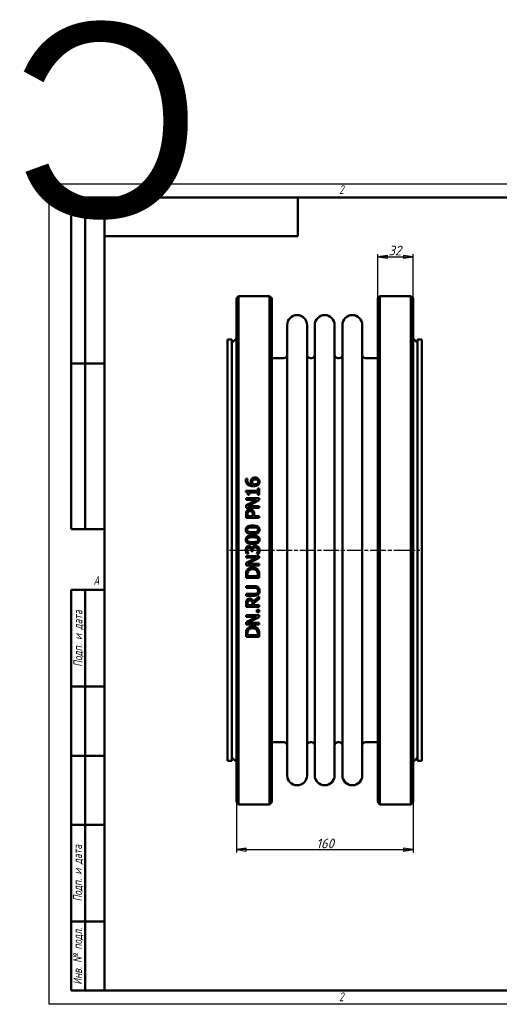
# Model space of a CAD drawing. Header units: millimetres. Extents: x -1146 to 3081, y -174 to 891.
# Tile 2 of 4: x -27 to 407, y 0 to 891. Entities that reach past the tile are written whole.
import ezdxf
from ezdxf.enums import TextEntityAlignment as Align

# ---------------------------------------------------------------- set-up
doc = ezdxf.new("R2018")
doc.units = ezdxf.units.MM
doc.header["$LTSCALE"] = 2.5
doc.linetypes.add('CHAIN', pattern=[0.7087, 0.4724, -0.0591, 0.1181, -0.0591])
for name, color, linetype, lineweight in [('Видимый контур (ГОСТ)', 7, 'Continuous', 50), ('Кромка (ГОСТ)', 7, 'Continuous', 50), ('Обозначение (ГОСТ)', 7, 'Continuous', 25), ('Осевая линия (ГОСТ)', 7, 'Continuous', 25), ('Размер (ГОСТ)', 7, 'Continuous', 25), ('Эскизная геометрия (ГОСТ)', 7, 'Continuous', 50)]:
    doc.layers.add(name, color=color, linetype=linetype, lineweight=lineweight)
doc.styles.add('Альтернативный текст (ГОСТ)', font='arial.ttf', dxfattribs={"width": 0.8})
doc.styles.add('Обычный текст (ГОСТ)', font='GOST Common Italic.ttf')
doc.dimstyles.new('Обычный (ГОСТ)', dxfattribs={"dimscale": 2.5, "dimtxt": 3.5, "dimasz": 3.5, "dimexe": 1, "dimexo": 0, "dimgap": 0.5, "dimtad": 1, "dimtxsty": 'Обычный текст (ГОСТ)', "dimblk": 'Filled-1', "dimcen": 0.09, "dimdle": 15, "dimclrd": 256, "dimclre": 256, "dimclrt": 256, "dimazin": 2, "dimtfac": 0.714286, "dimtdec": 3, "dimtmove": 0, "dimatfit": 3, "dimfxl": 1, "dimtolj": 1, "dimlwd": 25, "dimlwe": 25, "dimarcsym": 0})

# ---------------------------------------------------------------- blocks, each defined once
blk = doc.blocks.new('Рамки ГОСТ - Рамка')
at = {"layer": 'Кромка (ГОСТ)', "lineweight": 25}
for p, q in [((0, 0), (0, 297)), ((0, 297), (420, 297)), ((420, 297), (420, 0)), ((420, 0), (0, 0))]:
    blk.add_line(p, q, dxfattribs=at)
at = {"layer": 'Кромка (ГОСТ)'}
for p, q in [((210, 292), (210, 297)), ((415, 292), (20, 292)), ((20, 292), (20, 5)), ((415, 5), (415, 292)), ((20, 5), (415, 5)), ((210, 5), (210, 0))]:
    blk.add_line(p, q, dxfattribs=at)
at = {"layer": 'Кромка (ГОСТ)', "char_height": 3.17, "attachment_point": 1, "style": 'Альтернативный текст (ГОСТ)'}
for s, insert, width in [('\\fGOST Common|b0|i1;{\\H3.1700;2}', (105, 296.5), 5.2328), ('\\fGOST Common|b0|i1;{\\H3.1700;1}', (315.02, 296.44), 5.2327), ('\\fGOST Common|b0|i1;{\\H3.1700;A}', (16, 155), 5.1335), ('\\fGOST Common|b0|i1;{\\H3.1700;A}', (416, 148.5), 5.0704), ('\\fGOST Common|b0|i1;{\\H3.1700;2}', (104.99, 4.3), 5.2328), ('\\fGOST Common|b0|i1;{\\H3.1700;1}', (315, 4.14), 6.6287)]:
    blk.add_mtext(s, dxfattribs=dict(at, insert=insert, width=width))
blk = doc.blocks.new('ГОСТ - Доп. графы 1')
at = {"layer": 'Эскизная геометрия (ГОСТ)'}
for p, q in [((-12, 0), (-12, 145)), ((-12, 145), (0, 145)), ((-7, 145), (-7, 0)), ((-12, 110), (-7, 110)), ((-7, 110), (0, 110)), ((-12, 85), (-7, 85)), ((-7, 85), (0, 85)), ((-12, 60), (-7, 60)), ((-7, 60), (0, 60)), ((-12, 25), (-7, 25)), ((-7, 25), (0, 25)), ((0, 0), (-12, 0))]:
    blk.add_line(p, q, dxfattribs=at)
at = {"layer": 'Обозначение (ГОСТ)', "char_height": 3.17, "attachment_point": 5, "rotation": 90, "style": 'Альтернативный текст (ГОСТ)'}
for s, insert, width in [('\\fGOST Common|b0|i1;{\\H3.1700;Подп. и дата}', (-9.37, 127.41), 34.7679), ('\\fGOST Common|b0|i1;{\\H3.1700;Подп. и дата}', (-9.5, 42.47), 35.1486), ('\\fGOST Common|b0|i1;{\\H3.1700;Инв. № подл.}', (-9.5, 12.41), 24.9618)]:
    blk.add_mtext(s, dxfattribs=dict(at, insert=insert, width=width))
at = {"layer": 'Обозначение (ГОСТ)', "lineweight": 30, "flags": 17}
for tag, p in [('Подп._и_дата_2', (-3.53, 127.51)), ('Инв._номер_дубликата', (-3.41, 97.47)), ('Взамен_инв._номера', (-3.46, 72.53)), ('Подп._и_дата_1', (-3.42, 42.35)), ('ИНВЕНТАРНЫЙ_НОМЕР', (-3.33, 12.68))]:
    blk.add_attdef(tag, text='', height=3.17, rotation=90, dxfattribs=at).set_placement(p, align=Align.MIDDLE_CENTER)
blk = doc.blocks.new('ГОСТ - Доп. графы 2')
at = {"layer": 'Эскизная геометрия (ГОСТ)'}
for p, q in [((-12, 0), (-12, 120)), ((-12, 120), (0, 120)), ((-7, 0), (-7, 120)), ((-12, 60), (0, 60)), ((0, 0), (-12, 0))]:
    blk.add_line(p, q, dxfattribs=at)
at = {"layer": 'Обозначение (ГОСТ)', "lineweight": 30, "flags": 17}
for tag, p in [('Первичная_применяемость', (-3.65, 90.03)), ('Справочный_номер', (-3.55, 30.02))]:
    blk.add_attdef(tag, text='', height=3.17, rotation=90, dxfattribs=at).set_placement(p, align=Align.MIDDLE_CENTER)
blk = doc.blocks.new('ГОСТ - Доп. графы 3')
at = {"layer": 'Эскизная геометрия (ГОСТ)'}
for p, q in [((0, 0), (70, 0)), ((70, 0), (70, -14)), ((70, -14), (0, -14))]:
    blk.add_line(p, q, dxfattribs=at)
at = {"layer": 'Обозначение (ГОСТ)', "lineweight": 30}
blk.add_attdef('ОБОЗНАЧЕНИЕ', text='', height=5, rotation=180, dxfattribs=at).set_placement((34.94, -6.97), align=Align.MIDDLE_CENTER)
blk = doc.blocks.new('Filled-1')
at = {"color": 0}
for p, q in [((0, 0), (-1, 0.14)), ((-1, 0.14), (-1, -0.14)), ((-1, 0), (0, 0)), ((-1, -0.14), (0, 0))]:
    blk.add_line(p, q, dxfattribs=at)
at = {"color": 0, "flags": 128}
blk.add_lwpolyline([(-1, -0.14), (0, 0), (-1, 0.14), (-1, -0.14)], dxfattribs=at)
at = {"color": 0}
blk.add_solid([(-1, -0.14), (0, 0), (-1, 0.14), (-1, -0.14)], dxfattribs=at)
blk = doc.blocks.new('*D9')
at = {"layer": 'Defpoints', "color": 0, "linetype": 'Continuous', "transparency": 16777216}
for p in [(169.42, 219.44), (329.42, 219.44), (329.42, 139.94)]:
    blk.add_point(p, dxfattribs=at)
at = {"layer": 'Размер (ГОСТ)', "linetype": 'Continuous', "lineweight": 25, "transparency": 16777216}
for p, q in [((169.42, 219.44), (169.42, 137.44)), ((329.42, 219.44), (329.42, 137.44)), ((178.17, 139.94), (320.67, 139.94))]:
    blk.add_line(p, q, dxfattribs=at)
at = {"layer": 'Размер (ГОСТ)', "linetype": 'Continuous', "lineweight": 25, "transparency": 16777216, "xscale": 8.75, "yscale": 8.75, "zscale": 8.75, "rotation": 180}
blk.add_blockref('Filled-1', (169.42, 139.94), dxfattribs=at)
at = {"layer": 'Размер (ГОСТ)', "linetype": 'Continuous', "lineweight": 25, "transparency": 16777216, "xscale": 8.75, "yscale": 8.75, "zscale": 8.75}
blk.add_blockref('Filled-1', (329.42, 139.94), dxfattribs=at)
at = {"layer": 'Размер (ГОСТ)', "linetype": 'Continuous', "lineweight": 25, "transparency": 16777216, "insert": (241.84, 149.94), "char_height": 8.75, "attachment_point": 1, "style": 'Обычный текст (ГОСТ)'}
blk.add_mtext('\\A1;160', dxfattribs=at)
blk = doc.blocks.new('*D13')
at = {"layer": 'Defpoints', "color": 0, "linetype": 'Continuous', "transparency": 16777216}
for p in [(329.42, 676.44), (297.42, 638.94), (329.42, 638.94)]:
    blk.add_point(p, dxfattribs=at)
at = {"layer": 'Размер (ГОСТ)', "linetype": 'Continuous', "lineweight": 25, "transparency": 16777216}
for p, q in [((297.42, 638.94), (297.42, 678.94)), ((329.42, 638.94), (329.42, 678.94)), ((306.17, 676.44), (320.67, 676.44))]:
    blk.add_line(p, q, dxfattribs=at)
at = {"layer": 'Размер (ГОСТ)', "linetype": 'Continuous', "lineweight": 25, "transparency": 16777216, "xscale": 8.75, "yscale": 8.75, "zscale": 8.75, "rotation": 180}
blk.add_blockref('Filled-1', (297.42, 676.44), dxfattribs=at)
at = {"layer": 'Размер (ГОСТ)', "linetype": 'Continuous', "lineweight": 25, "transparency": 16777216, "xscale": 8.75, "yscale": 8.75, "zscale": 8.75}
blk.add_blockref('Filled-1', (329.42, 676.44), dxfattribs=at)
at = {"layer": 'Размер (ГОСТ)', "linetype": 'Continuous', "lineweight": 25, "transparency": 16777216, "insert": (307.14, 686.44), "char_height": 8.75, "attachment_point": 1, "style": 'Обычный текст (ГОСТ)'}
blk.add_mtext('\\A1;32', dxfattribs=at)

msp = doc.modelspace()

# ---------------------------------------------------------------- linework, layer by layer
at = {"layer": 'Видимый контур (ГОСТ)'}
for p, q in [((169.419, 638.938), (171.419, 640.938)), ((169.419, 638.938), (169.419, 182.938)), ((171.419, 180.938), (171.419, 640.938)), ((171.419, 640.938), (199.419, 640.938)), ((199.419, 640.938), (199.419, 180.938)), ((201.419, 638.938), (199.419, 640.938)), ((201.419, 182.938), (201.419, 638.938)), ((297.419, 638.938), (299.419, 640.938)), ((297.419, 182.938), (297.419, 638.938)), ((299.419, 640.938), (327.419, 640.938)), ((299.419, 640.938), (299.419, 180.938)), ((327.419, 180.938), (327.419, 640.938)), ((329.419, 638.938), (327.419, 640.938)), ((329.419, 638.938), (329.419, 182.938)), ((215.419, 207.188), (215.419, 614.688)), ((233.419, 207.188), (233.419, 614.688)), ((240.419, 207.188), (240.419, 614.688)), ((258.419, 207.188), (258.419, 614.688)), ((265.419, 207.188), (265.419, 614.688)), ((283.419, 207.188), (283.419, 614.688)), ((161.419, 601.688), (161.419, 220.188)), ((165.419, 601.688), (161.419, 601.688)), ((165.419, 598.438), (169.419, 602.438)), ((165.419, 601.688), (165.419, 220.188)), ((333.419, 598.438), (329.419, 602.438)), ((333.419, 601.688), (333.419, 220.188)), ((337.419, 601.688), (333.419, 601.688)), ((337.419, 601.688), (337.419, 220.188)), ((201.419, 584.688), (212.419, 584.688)), ((236.419, 584.688), (237.419, 584.688)), ((261.419, 584.688), (262.419, 584.688)), ((286.419, 584.688), (297.419, 584.688)), ((178.09, 475.612), (179.636, 475.612)), ((179.636, 475.544), (179.636, 475.612)), ((178.109, 464.73), (178.109, 463.485)), ((178.109, 464.73), (188.923, 464.73)), ((188.923, 466.86), (188.923, 464.73)), ((188.923, 466.86), (190.148, 466.86)), ((190.148, 461.006), (190.148, 466.86)), ((178.148, 457.972), (190.148, 457.972)), ((178.148, 457.972), (178.148, 456.484)), ((187.649, 456.484), (178.148, 456.484)), ((187.649, 456.484), (178.148, 451.651)), ((180.88, 461.006), (179.782, 461.006)), ((179.801, 450.873), (190.148, 456.182)), ((180.88, 461.006), (180.88, 463.184)), ((188.923, 463.184), (180.88, 463.184)), ((188.923, 463.184), (188.923, 461.006)), ((190.148, 461.006), (188.923, 461.006)), ((190.148, 456.182), (190.148, 457.972)), ((178.148, 451.651), (178.148, 449.385)), ((190.148, 449.385), (178.148, 449.385)), ((179.801, 450.873), (190.148, 450.873)), ((190.148, 449.385), (190.148, 450.873)), ((178.148, 443.297), (178.148, 440.283)), ((190.148, 440.283), (178.148, 440.283)), ((179.529, 441.878), (179.529, 443.2)), ((179.529, 441.878), (184.313, 441.878)), ((184.313, 442.967), (184.313, 441.878)), ((185.675, 441.878), (185.675, 443.229)), ((185.675, 441.878), (190.148, 441.878)), ((190.148, 440.283), (190.148, 441.878)), ((182.971, 410.662), (182.971, 410.127)), ((184.303, 410.127), (182.971, 410.127)), ((183.477, 412.52), (183.594, 412.52)), ((184.303, 410.127), (184.303, 410.808)), ((178.148, 405.683), (190.148, 405.683)), ((178.148, 405.683), (178.148, 404.195)), ((187.649, 404.195), (178.148, 404.195)), ((187.649, 404.195), (178.148, 399.362)), ((180.336, 408.007), (178.634, 408.007)), ((179.801, 398.584), (190.148, 403.894)), ((180.336, 408.007), (180.336, 408.105)), ((187.96, 407.793), (187.96, 407.677)), ((189.662, 407.677), (187.96, 407.677)), ((190.148, 403.894), (190.148, 405.683)), ((178.148, 399.362), (178.148, 397.097)), ((190.148, 397.097), (178.148, 397.097)), ((179.801, 398.584), (190.148, 398.584)), ((190.148, 397.097), (190.148, 398.584)), ((178.148, 388.636), (178.148, 385.904)), ((190.148, 385.904), (178.148, 385.904)), ((179.529, 387.498), (179.529, 388.714)), ((179.529, 387.498), (188.767, 387.498)), ((188.767, 388.714), (188.767, 387.498)), ((190.148, 385.904), (190.148, 388.665)), ((178.148, 378.464), (178.148, 376.87)), ((178.148, 378.464), (185.636, 378.464)), ((185.675, 376.87), (178.148, 376.87)), ((178.148, 371.375), (185.636, 371.375)), ((178.148, 371.375), (178.148, 369.78)), ((185.636, 369.78), (178.148, 369.78)), ((190.148, 368.973), (184.926, 364.704)), ((185.373, 363.109), (190.148, 366.902)), ((190.148, 366.902), (190.148, 368.973)), ((178.148, 362.779), (178.148, 359.686)), ((190.148, 359.686), (178.148, 359.686)), ((179.529, 361.281), (179.529, 362.866)), ((179.529, 361.281), (184.041, 361.281)), ((184.041, 362.682), (184.041, 361.281)), ((185.373, 361.281), (185.373, 363.109)), ((185.373, 361.281), (190.148, 361.281)), ((187.853, 356.925), (187.853, 354.999)), ((187.853, 356.925), (190.148, 356.925)), ((190.148, 359.686), (190.148, 361.281)), ((190.148, 354.999), (190.148, 356.925)), ((178.148, 352.257), (178.148, 350.769)), ((178.148, 352.257), (190.148, 352.257)), ((187.649, 350.769), (178.148, 345.936)), ((187.649, 350.769), (178.148, 350.769)), ((179.801, 345.158), (190.148, 350.468)), ((190.148, 354.999), (187.853, 354.999)), ((190.148, 350.468), (190.148, 352.257)), ((178.148, 345.936), (178.148, 343.67)), ((190.148, 343.67), (178.148, 343.67)), ((179.801, 345.158), (190.148, 345.158)), ((190.148, 343.67), (190.148, 345.158)), ((178.148, 335.21), (178.148, 332.477)), ((190.148, 332.477), (178.148, 332.477)), ((179.529, 334.072), (179.529, 335.288)), ((179.529, 334.072), (188.767, 334.072)), ((188.767, 335.288), (188.767, 334.072)), ((190.148, 332.477), (190.148, 335.239)), ((201.419, 237.188), (212.419, 237.188)), ((236.419, 237.188), (237.419, 237.188)), ((261.419, 237.188), (262.419, 237.188)), ((286.419, 237.188), (297.419, 237.188)), ((165.419, 223.438), (169.419, 219.438)), ((333.419, 223.438), (329.419, 219.438)), ((165.419, 220.188), (161.419, 220.188)), ((337.419, 220.188), (333.419, 220.188)), ((169.419, 182.938), (171.419, 180.938)), ((171.419, 180.938), (199.419, 180.938)), ((201.419, 182.938), (199.419, 180.938)), ((297.419, 182.938), (299.419, 180.938)), ((299.419, 180.938), (327.419, 180.938)), ((329.419, 182.938), (327.419, 180.938))]:
    msp.add_line(p, q, dxfattribs=at)
for centre, radius, start, end in [((224.419, 614.688), 9, 0, 180), ((249.419, 614.688), 9, 0, 180), ((274.419, 614.688), 9, 0, 180), ((212.419, 587.688), 3, 270, 0), ((236.419, 587.688), 3, 180, 270), ((237.419, 587.688), 3, 270, 0), ((261.419, 587.688), 3, 180, 270), ((262.419, 587.688), 3, 270, 0), ((286.419, 587.688), 3, 180, 270), ((212.419, 234.188), 3, 0, 90), ((236.419, 234.188), 3, 90, 180), ((237.419, 234.188), 3, 0, 90), ((261.419, 234.188), 3, 90, 180), ((262.419, 234.188), 3, 0, 90), ((286.419, 234.188), 3, 90, 180), ((224.419, 207.188), 9, 180, 0), ((249.419, 207.188), 9, 180, 0), ((274.419, 207.188), 9, 180, 0)]:
    msp.add_arc(centre, radius, start, end, dxfattribs=at)
for points, knots in [([(177.924, 474.25), (177.924, 474.392), (177.928, 474.534), (177.944, 474.81), (177.956, 474.957), (177.998, 475.266), (178.034, 475.445), (178.09, 475.612)], [0, 0, 0, 0, 0.04417199, 0.04417199, 0.08624792, 0.08624792, 0.14062971, 0.14062971, 0.14062971, 0.14062971]), ([(179.859, 470.186), (179.421, 470.498), (179.054, 470.874), (178.555, 471.612), (178.343, 471.994), (177.999, 473.056), (177.924, 473.653), (177.924, 474.25)], [0, 0, 0, 0, 0.16326005, 0.16326005, 0.2738908, 0.2738908, 0.40279088, 0.40279088, 0.40279088, 0.40279088]), ([(179.636, 475.544), (179.565, 475.409), (179.509, 475.242), (179.357, 474.719), (179.315, 474.384), (179.315, 474.037)], [0, 0, 0, 0, 0.04726837, 0.04726837, 0.1706014, 0.1706014, 0.1706014, 0.1706014]), ([(179.315, 474.037), (179.315, 473.585), (179.384, 473.138), (179.704, 472.346), (179.924, 472.017), (180.467, 471.473), (180.833, 471.194), (181.988, 470.712), (182.665, 470.584), (183.321, 470.526)], [0, 0, 0, 0, 0.14075691, 0.14075691, 0.26475207, 0.26475207, 0.37578756, 0.37578756, 0.49813016, 0.49813016, 0.49813016, 0.49813016]), ([(182.485, 473.025), (182.485, 473.25), (182.496, 473.477), (182.535, 473.81), (182.553, 473.92), (182.625, 474.282), (182.691, 474.477), (182.893, 474.911), (183.037, 475.138), (183.195, 475.349)], [0, 0, 0, 0, 0.06994976, 0.06994976, 0.10450429, 0.10450429, 0.18491048, 0.18491048, 0.28213707, 0.28213707, 0.28213707, 0.28213707]), ([(183.321, 470.526), (183.162, 470.755), (183.019, 470.995), (182.722, 471.606), (182.645, 471.877), (182.526, 472.31), (182.485, 472.667), (182.485, 473.025)], [0, 0, 0, 0, 0.0857955, 0.0857955, 0.20983235, 0.20983235, 0.71122491, 0.71122491, 0.71122491, 0.71122491]), ([(183.195, 475.349), (183.355, 475.563), (183.539, 475.754), (184.035, 476.141), (184.312, 476.274), (184.81, 476.471), (185.109, 476.546), (185.692, 476.634), (185.976, 476.652), (186.258, 476.652)], [0, 0, 0, 0, 0.08209996, 0.08209996, 0.19179433, 0.19179433, 0.33859072, 0.33859072, 0.4729852, 0.4729852, 0.4729852, 0.4729852]), ([(184.235, 474.202), (184.124, 474.061), (184.037, 473.907), (183.832, 473.361), (183.817, 472.907), (183.817, 472.665)], [0, 0, 0, 0, 0.05526419, 0.05526419, 0.18115817, 0.18115817, 0.18115817, 0.18115817]), ([(183.817, 472.665), (183.817, 472.46), (183.834, 472.257), (183.905, 471.843), (183.959, 471.643), (184.146, 471.121), (184.298, 470.816), (184.478, 470.526)], [0, 0, 0, 0, 0.06384732, 0.06384732, 0.13049757, 0.13049757, 0.23524449, 0.23524449, 0.23524449, 0.23524449]), ([(186.326, 475.019), (186.046, 475.019), (185.756, 474.998), (185.198, 474.88), (184.987, 474.793), (184.591, 474.569), (184.398, 474.401), (184.235, 474.202)], [0, 0, 0, 0, 0.08418316, 0.08418316, 0.17126435, 0.17126435, 0.28902191, 0.28902191, 0.28902191, 0.28902191]), ([(186.258, 476.652), (186.56, 476.652), (186.862, 476.628), (187.748, 476.466), (188.186, 476.269), (188.779, 475.941), (189.041, 475.751), (189.273, 475.524)], [0, 0, 0, 0, 0.09072053, 0.09072053, 0.27075673, 0.27075673, 0.43924065, 0.43924065, 0.43924065, 0.43924065]), ([(189.088, 472.85), (189.088, 473.147), (189.04, 473.439), (188.819, 473.953), (188.67, 474.163), (188.324, 474.495), (188.108, 474.657), (187.553, 474.875), (187.313, 474.932), (186.826, 475.004), (186.574, 475.019), (186.326, 475.019)], [0, 0, 0, 0, 0.09244831, 0.09244831, 0.17332178, 0.17332178, 0.23910326, 0.23910326, 0.28431529, 0.28431529, 0.3302682, 0.3302682, 0.3302682, 0.3302682]), ([(188.407, 471.353), (188.558, 471.488), (188.697, 471.64), (188.853, 471.885), (188.943, 472.038), (189.063, 472.461), (189.088, 472.654), (189.088, 472.85)], [0, 0, 0, 0, 0.06188175, 0.06188175, 0.08944406, 0.08944406, 0.11175265, 0.11175265, 0.11175265, 0.11175265]), ([(189.273, 475.524), (189.505, 475.3), (189.707, 475.053), (190.03, 474.527), (190.145, 474.273), (190.349, 473.631), (190.401, 473.238), (190.401, 472.84)], [0, 0, 0, 0, 0.09886283, 0.09886283, 0.19051445, 0.19051445, 0.3231902, 0.3231902, 0.3231902, 0.3231902]), ([(190.401, 472.84), (190.401, 472.576), (190.379, 472.311), (190.281, 471.798), (190.209, 471.554), (190.021, 471.114), (189.913, 470.919), (189.646, 470.539), (189.488, 470.36), (189.312, 470.195)], [0, 0, 0, 0, 0.08245289, 0.08245289, 0.16226852, 0.16226852, 0.23217393, 0.23217393, 0.30665798, 0.30665798, 0.30665798, 0.30665798]), ([(179.782, 461.006), (179.782, 461.348), (179.761, 461.713), (179.619, 462.486), (179.497, 462.725), (179.324, 462.99), (179.216, 463.099), (178.961, 463.273), (178.822, 463.335), (178.495, 463.438), (178.3, 463.47), (178.109, 463.485)], [0, 0, 0, 0, 0.10506987, 0.10506987, 0.24119365, 0.24119365, 0.3736426, 0.3736426, 0.50050203, 0.50050203, 0.6607569, 0.6607569, 0.6607569, 0.6607569]), ([(184.877, 468.873), (184.317, 468.873), (183.754, 468.904), (182.648, 469.048), (181.952, 469.177), (180.745, 469.64), (180.283, 469.881), (179.859, 470.186)], [0, 0, 0, 0, 0.1679242, 0.1679242, 0.33478164, 0.33478164, 0.44894202, 0.44894202, 0.44894202, 0.44894202]), ([(184.478, 470.526), (184.591, 470.52), (184.704, 470.513), (184.862, 470.504), (184.999, 470.497), (185.237, 470.497)], [0, 0, 0, 0, 0.033772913, 0.033772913, 0.047604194, 0.047604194, 0.047604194, 0.047604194]), ([(189.312, 470.195), (189.082, 469.977), (188.822, 469.793), (188.174, 469.433), (187.791, 469.289), (187.046, 469.066), (186.602, 468.987), (185.739, 468.892), (185.304, 468.873), (184.877, 468.873)], [0, 0, 0, 0, 0.09663543, 0.09663543, 0.22441012, 0.22441012, 0.3910637, 0.3910637, 0.55248408, 0.55248408, 0.55248408, 0.55248408]), ([(185.237, 470.497), (185.635, 470.497), (186.051, 470.515), (187.254, 470.677), (187.7, 470.889), (188.147, 471.144), (188.286, 471.24), (188.407, 471.353)], [0, 0, 0, 0, 0.11935289, 0.11935289, 0.3639355, 0.3639355, 0.4815644, 0.4815644, 0.4815644, 0.4815644]), ([(178.148, 443.297), (178.148, 443.635), (178.161, 443.98), (178.224, 444.616), (178.273, 444.929), (178.463, 445.659), (178.64, 446.069), (178.897, 446.438)], [0, 0, 0, 0, 0.10222486, 0.10222486, 0.19378745, 0.19378745, 0.32860762, 0.32860762, 0.32860762, 0.32860762]), ([(178.897, 446.438), (179.051, 446.666), (179.231, 446.873), (179.713, 447.301), (179.975, 447.449), (180.397, 447.658), (180.673, 447.744), (181.223, 447.847), (181.495, 447.868), (181.765, 447.868)], [0, 0, 0, 0, 0.08320735, 0.08320735, 0.19467068, 0.19467068, 0.37180478, 0.37180478, 0.53707147, 0.53707147, 0.53707147, 0.53707147]), ([(181.814, 446.205), (181.531, 446.205), (181.246, 446.172), (180.732, 446.007), (180.562, 445.905), (180.264, 445.692), (180.111, 445.528), (179.986, 445.34)], [0, 0, 0, 0, 0.08486264, 0.08486264, 0.16195176, 0.16195176, 0.28851188, 0.28851188, 0.28851188, 0.28851188]), ([(181.765, 447.868), (182.088, 447.868), (182.407, 447.832), (183.103, 447.664), (183.388, 447.535), (183.879, 447.289), (184.174, 447.079), (184.43, 446.818)], [0, 0, 0, 0, 0.09686587, 0.09686587, 0.21474835, 0.21474835, 0.45055537, 0.45055537, 0.45055537, 0.45055537]), ([(183.594, 445.524), (183.47, 445.648), (183.335, 445.76), (182.973, 445.991), (182.76, 446.075), (182.302, 446.184), (182.056, 446.205), (181.814, 446.205)], [0, 0, 0, 0, 0.05270109, 0.05270109, 0.12934954, 0.12934954, 0.21023129, 0.21023129, 0.21023129, 0.21023129]), ([(184.313, 442.967), (184.313, 443.267), (184.302, 443.579), (184.246, 444.122), (184.203, 444.394), (184.081, 444.798), (184.013, 444.959), (183.833, 445.263), (183.723, 445.401), (183.594, 445.524)], [0, 0, 0, 0, 0.09078507, 0.09078507, 0.16532989, 0.16532989, 0.21823448, 0.21823448, 0.27188221, 0.27188221, 0.27188221, 0.27188221]), ([(184.43, 446.818), (184.718, 446.525), (184.956, 446.197), (185.378, 445.387), (185.48, 444.994), (185.638, 444.267), (185.675, 443.736), (185.675, 443.229)], [0, 0, 0, 0, 0.12401977, 0.12401977, 0.27648005, 0.27648005, 0.60139342, 0.60139342, 0.60139342, 0.60139342]), ([(179.986, 445.34), (179.855, 445.144), (179.76, 444.93), (179.627, 444.484), (179.529, 444.05), (179.529, 443.2)], [0, 0, 0, 0, 0.07122005, 0.07122005, 0.14084092, 0.14084092, 0.14084092, 0.14084092]), ([(177.905, 429.421), (177.905, 429.901), (177.974, 430.381), (178.296, 431.19), (178.504, 431.512), (179.018, 432.037), (179.362, 432.305), (180.515, 432.837), (181.235, 433.007), (182.652, 433.214), (183.414, 433.252), (184.148, 433.252)], [0, 0, 0, 0, 0.14465625, 0.14465625, 0.26205859, 0.26205859, 0.36569355, 0.36569355, 0.49212853, 0.49212853, 0.6253114, 0.6253114, 0.6253114, 0.6253114]), ([(184.158, 425.58), (182.94, 425.58), (181.708, 425.678), (179.933, 426.189), (179.442, 426.464), (178.787, 426.979), (178.532, 427.267), (178.178, 427.887), (178.068, 428.188), (177.932, 428.804), (177.905, 429.113), (177.905, 429.421)], [0, 0, 0, 0, 0.3652253, 0.3652253, 0.6281159, 0.6281159, 0.8616618, 0.8616618, 1.0540048, 1.0540048, 1.2379014, 1.2379014, 1.2379014, 1.2379014]), ([(180.482, 431.181), (180.208, 431.072), (179.948, 430.925), (179.533, 430.527), (179.436, 430.341), (179.333, 430.103), (179.296, 429.974), (179.247, 429.704), (179.237, 429.562), (179.237, 429.421)], [0, 0, 0, 0, 0.08833499, 0.08833499, 0.17257765, 0.17257765, 0.26154769, 0.26154769, 0.35571759, 0.35571759, 0.35571759, 0.35571759]), ([(179.237, 429.421), (179.237, 429.186), (179.266, 428.949), (179.41, 428.528), (179.511, 428.354), (179.756, 428.077), (179.878, 427.975), (180.163, 427.783), (180.33, 427.7), (180.501, 427.631)], [0, 0, 0, 0, 0.07070339, 0.07070339, 0.13381462, 0.13381462, 0.18138707, 0.18138707, 0.23652734, 0.23652734, 0.23652734, 0.23652734]), ([(184.148, 431.618), (183.457, 431.618), (182.706, 431.596), (181.704, 431.489), (181.061, 431.411), (180.482, 431.181)], [0, 0, 0, 0, 0.20737575, 0.20737575, 0.30176372, 0.30176372, 0.30176372, 0.30176372]), ([(184.148, 433.252), (185.087, 433.252), (186.102, 433.193), (187.978, 432.805), (188.55, 432.528), (189.277, 432.068), (189.587, 431.786), (190.034, 431.147), (190.177, 430.827), (190.363, 430.137), (190.401, 429.779), (190.401, 429.421)], [0, 0, 0, 0, 0.2816356, 0.2816356, 0.5733796, 0.5733796, 0.8570654, 0.8570654, 1.0954494, 1.0954494, 1.3354014, 1.3354014, 1.3354014, 1.3354014]), ([(187.804, 431.191), (187.454, 431.328), (187.058, 431.415), (185.909, 431.589), (184.934, 431.618), (184.148, 431.618)], [0, 0, 0, 0, 0.11308533, 0.11308533, 0.34949765, 0.34949765, 0.34949765, 0.34949765]), ([(190.401, 429.421), (190.401, 428.94), (190.333, 428.458), (190.015, 427.648), (189.811, 427.326), (189.278, 426.773), (188.928, 426.513), (187.848, 426.012), (187.174, 425.845), (185.755, 425.622), (184.938, 425.58), (184.158, 425.58)], [0, 0, 0, 0, 0.14477069, 0.14477069, 0.2616456, 0.2616456, 0.37537753, 0.37537753, 0.51465303, 0.51465303, 0.68081358, 0.68081358, 0.68081358, 0.68081358]), ([(187.775, 427.622), (188.054, 427.726), (188.318, 427.872), (188.756, 428.277), (188.858, 428.471), (188.964, 428.703), (189.005, 428.84), (189.057, 429.124), (189.068, 429.273), (189.068, 429.421)], [0, 0, 0, 0, 0.08948726, 0.08948726, 0.1793416, 0.1793416, 0.29228773, 0.29228773, 0.40978378, 0.40978378, 0.40978378, 0.40978378]), ([(189.068, 429.421), (189.068, 429.662), (189.037, 429.905), (188.883, 430.329), (188.779, 430.501), (188.533, 430.768), (188.413, 430.866), (188.134, 431.047), (187.971, 431.126), (187.804, 431.191)], [0, 0, 0, 0, 0.07264548, 0.07264548, 0.13572738, 0.13572738, 0.18225464, 0.18225464, 0.2361557, 0.2361557, 0.2361557, 0.2361557]), ([(177.905, 420.416), (177.905, 420.896), (177.974, 421.375), (178.296, 422.185), (178.504, 422.506), (179.021, 423.035), (179.36, 423.296), (180.492, 423.825), (181.214, 423.998), (182.638, 424.208), (183.408, 424.247), (184.148, 424.247)], [0, 0, 0, 0, 0.14419589, 0.14419589, 0.26145741, 0.26145741, 0.36616711, 0.36616711, 0.49932156, 0.49932156, 0.64052488, 0.64052488, 0.64052488, 0.64052488]), ([(184.158, 416.575), (182.669, 416.575), (181.281, 416.722), (179.726, 417.305), (179.272, 417.553), (178.617, 418.161), (178.397, 418.459), (178.113, 419.056), (178.03, 419.326), (177.926, 419.871), (177.905, 420.144), (177.905, 420.416)], [0, 0, 0, 0, 0.4464501, 0.4464501, 0.6486544, 0.6486544, 0.7963329, 0.7963329, 0.9072838, 0.9072838, 1.013813, 1.013813, 1.013813, 1.013813]), ([(180.482, 422.176), (180.211, 422.068), (179.953, 421.922), (179.538, 421.528), (179.44, 421.343), (179.336, 421.106), (179.298, 420.977), (179.248, 420.705), (179.237, 420.56), (179.237, 420.416)], [0, 0, 0, 0, 0.08746815, 0.08746815, 0.17150073, 0.17150073, 0.26031143, 0.26031143, 0.35632591, 0.35632591, 0.35632591, 0.35632591]), ([(179.237, 420.416), (179.237, 420.148), (179.275, 419.878), (179.435, 419.487), (179.533, 419.305), (179.821, 419.016), (179.937, 418.927), (180.199, 418.761), (180.348, 418.688), (180.501, 418.627)], [0, 0, 0, 0, 0.08036496, 0.08036496, 0.12678967, 0.12678967, 0.1526746, 0.1526746, 0.18188034, 0.18188034, 0.18188034, 0.18188034]), ([(184.148, 422.614), (183.454, 422.614), (182.701, 422.591), (181.703, 422.484), (181.061, 422.406), (180.482, 422.176)], [0, 0, 0, 0, 0.20808561, 0.20808561, 0.30019671, 0.30019671, 0.30019671, 0.30019671]), ([(180.501, 427.631), (180.88, 427.481), (181.31, 427.392), (182.311, 427.259), (183.174, 427.213), (184.158, 427.213)], [0, 0, 0, 0, 0.12247035, 0.12247035, 0.30383334, 0.30383334, 0.30383334, 0.30383334]), ([(184.148, 424.247), (185.173, 424.247), (186.305, 424.176), (187.729, 423.831), (188.158, 423.691), (188.886, 423.33), (189.293, 423.075), (189.883, 422.398), (190.067, 422.08), (190.342, 421.308), (190.401, 420.862), (190.401, 420.416)], [0, 0, 0, 0, 0.30745903, 0.30745903, 0.43810077, 0.43810077, 0.55040049, 0.55040049, 0.63023857, 0.63023857, 0.7256427, 0.7256427, 0.7256427, 0.7256427]), ([(187.804, 422.186), (187.392, 422.348), (186.914, 422.441), (185.965, 422.56), (185.225, 422.614), (184.148, 422.614)], [0, 0, 0, 0, 0.13290092, 0.13290092, 0.28794249, 0.28794249, 0.28794249, 0.28794249]), ([(184.158, 427.213), (184.824, 427.213), (185.594, 427.229), (186.533, 427.315), (187.143, 427.38), (187.775, 427.622)], [0, 0, 0, 0, 0.19988556, 0.19988556, 0.28124846, 0.28124846, 0.28124846, 0.28124846]), ([(190.401, 420.416), (190.401, 419.949), (190.337, 419.481), (190.035, 418.679), (189.834, 418.354), (189.268, 417.75), (188.908, 417.508), (187.955, 417.046), (187.322, 416.876), (185.883, 416.624), (184.996, 416.575), (184.158, 416.575)], [0, 0, 0, 0, 0.14023844, 0.14023844, 0.25717458, 0.25717458, 0.38847819, 0.38847819, 0.57569198, 0.57569198, 0.82881729, 0.82881729, 0.82881729, 0.82881729]), ([(187.775, 418.617), (188.053, 418.721), (188.316, 418.865), (188.754, 419.27), (188.857, 419.464), (188.962, 419.693), (189.003, 419.829), (189.057, 420.115), (189.068, 420.266), (189.068, 420.416)], [0, 0, 0, 0, 0.08902169, 0.08902169, 0.17894891, 0.17894891, 0.29294821, 0.29294821, 0.41392899, 0.41392899, 0.41392899, 0.41392899]), ([(189.068, 420.416), (189.068, 420.679), (189.031, 420.943), (188.871, 421.335), (188.772, 421.516), (188.489, 421.8), (188.374, 421.889), (188.11, 422.054), (187.959, 422.126), (187.804, 422.186)], [0, 0, 0, 0, 0.0790208, 0.0790208, 0.12696837, 0.12696837, 0.15447611, 0.15447611, 0.18565261, 0.18565261, 0.18565261, 0.18565261]), ([(177.895, 411.139), (177.895, 411.609), (177.936, 412.104), (178.154, 412.908), (178.311, 413.292), (178.576, 413.667)], [0, 0, 0, 0, 0.14101226, 0.14101226, 0.24948476, 0.24948476, 0.24948476, 0.24948476]), ([(178.634, 408.007), (178.431, 408.386), (178.271, 408.867), (178.046, 409.726), (177.895, 410.381), (177.895, 411.139)], [0, 0, 0, 0, 0.12902524, 0.12902524, 0.23321369, 0.23321369, 0.23321369, 0.23321369]), ([(178.576, 413.667), (178.776, 413.944), (179.019, 414.178), (179.558, 414.509), (179.793, 414.592), (180.246, 414.709), (180.52, 414.737), (180.793, 414.737)], [0, 0, 0, 0, 0.10264473, 0.10264473, 0.18999787, 0.18999787, 0.31178262, 0.31178262, 0.31178262, 0.31178262]), ([(179.655, 412.471), (179.517, 412.267), (179.423, 412.044), (179.343, 411.686), (179.286, 411.416), (179.286, 411.012)], [0, 0, 0, 0, 0.0738403, 0.0738403, 0.11008377, 0.11008377, 0.11008377, 0.11008377]), ([(179.286, 411.012), (179.286, 410.718), (179.322, 410.428), (179.42, 410.032), (179.499, 409.711), (179.665, 409.291)], [0, 0, 0, 0, 0.08829703, 0.08829703, 0.1222055, 0.1222055, 0.1222055, 0.1222055]), ([(180.958, 413.103), (180.737, 413.103), (180.514, 413.072), (180.129, 412.918), (179.999, 412.821), (179.827, 412.684), (179.733, 412.584), (179.655, 412.471)], [0, 0, 0, 0, 0.06637623, 0.06637623, 0.12433785, 0.12433785, 0.22127041, 0.22127041, 0.22127041, 0.22127041]), ([(180.501, 418.627), (180.948, 418.449), (181.467, 418.356), (182.229, 418.276), (182.953, 418.208), (184.158, 418.208)], [0, 0, 0, 0, 0.14408053, 0.14408053, 0.23064322, 0.23064322, 0.23064322, 0.23064322]), ([(180.793, 414.737), (181.145, 414.737), (181.485, 414.675), (182.07, 414.431), (182.345, 414.265), (182.841, 413.8), (183.025, 413.575), (183.316, 413.07), (183.417, 412.803), (183.477, 412.52)], [0, 0, 0, 0, 0.10552186, 0.10552186, 0.1899883, 0.1899883, 0.25379501, 0.25379501, 0.31688251, 0.31688251, 0.31688251, 0.31688251]), ([(182.971, 410.662), (182.971, 411.075), (182.915, 411.491), (182.652, 412.152), (182.499, 412.394), (182.174, 412.734), (182, 412.856), (181.675, 412.998), (181.543, 413.037), (181.26, 413.091), (181.109, 413.103), (180.958, 413.103)], [0, 0, 0, 0, 0.12372397, 0.12372397, 0.21310068, 0.21310068, 0.28964267, 0.28964267, 0.33819795, 0.33819795, 0.39131812, 0.39131812, 0.39131812, 0.39131812]), ([(183.594, 412.52), (183.649, 412.792), (183.739, 413.064), (183.895, 413.453), (184.029, 413.772), (184.372, 414.134)], [0, 0, 0, 0, 0.08346901, 0.08346901, 0.12591695, 0.12591695, 0.12591695, 0.12591695]), ([(184.158, 418.208), (184.825, 418.208), (185.598, 418.225), (186.534, 418.311), (187.143, 418.375), (187.775, 418.617)], [0, 0, 0, 0, 0.20023875, 0.20023875, 0.28053051, 0.28053051, 0.28053051, 0.28053051]), ([(184.731, 412.617), (184.589, 412.417), (184.491, 412.194), (184.363, 411.708), (184.303, 411.315), (184.303, 410.808)], [0, 0, 0, 0, 0.0736731, 0.0736731, 0.15077874, 0.15077874, 0.15077874, 0.15077874]), ([(184.372, 414.134), (184.566, 414.345), (184.8, 414.511), (185.343, 414.79), (185.579, 414.853), (186.012, 414.947), (186.304, 414.97), (186.589, 414.97)], [0, 0, 0, 0, 0.08620262, 0.08620262, 0.1830199, 0.1830199, 0.35819553, 0.35819553, 0.35819553, 0.35819553]), ([(186.472, 413.336), (186.109, 413.336), (185.752, 413.292), (185.348, 413.128), (185.193, 413.054), (184.921, 412.844), (184.818, 412.738), (184.731, 412.617)], [0, 0, 0, 0, 0.10891033, 0.10891033, 0.14515734, 0.14515734, 0.17298269, 0.17298269, 0.17298269, 0.17298269]), ([(188.339, 412.675), (188.107, 412.883), (187.847, 413.048), (187.411, 413.222), (187.088, 413.336), (186.472, 413.336)], [0, 0, 0, 0, 0.09348813, 0.09348813, 0.14086248, 0.14086248, 0.14086248, 0.14086248]), ([(186.589, 414.97), (187.101, 414.97), (187.602, 414.886), (188.404, 414.563), (188.848, 414.337), (189.292, 413.91)], [0, 0, 0, 0, 0.15382556, 0.15382556, 0.25939608, 0.25939608, 0.25939608, 0.25939608]), ([(187.96, 407.793), (188.234, 408.168), (188.459, 408.638), (188.771, 409.402), (189.01, 410.038), (189.01, 410.857)], [0, 0, 0, 0, 0.1391821, 0.1391821, 0.24883922, 0.24883922, 0.24883922, 0.24883922]), ([(189.01, 410.857), (189.01, 411.195), (188.956, 411.525), (188.831, 411.925), (188.772, 412.104), (188.562, 412.441), (188.459, 412.565), (188.339, 412.675)], [0, 0, 0, 0, 0.10144216, 0.10144216, 0.12551681, 0.12551681, 0.1422368, 0.1422368, 0.1422368, 0.1422368]), ([(189.292, 413.91), (189.613, 413.601), (189.86, 413.24), (190.163, 412.555), (190.251, 412.265), (190.373, 411.632), (190.401, 411.292), (190.401, 410.954)], [0, 0, 0, 0, 0.13353644, 0.13353644, 0.22491888, 0.22491888, 0.32589092, 0.32589092, 0.32589092, 0.32589092]), ([(190.401, 410.954), (190.401, 410.352), (190.328, 409.759), (190.137, 408.982), (190.055, 408.672), (189.863, 408.123), (189.77, 407.894), (189.662, 407.677)], [0, 0, 0, 0, 0.18053593, 0.18053593, 0.23995486, 0.23995486, 0.28242951, 0.28242951, 0.28242951, 0.28242951]), ([(179.665, 409.291), (179.761, 409.064), (179.874, 408.832), (180.108, 408.446), (180.219, 408.273), (180.336, 408.105)], [0, 0, 0, 0, 0.07392117, 0.07392117, 0.13538423, 0.13538423, 0.13538423, 0.13538423]), ([(178.148, 388.636), (178.148, 389.15), (178.165, 389.694), (178.279, 390.817), (178.368, 391.181), (178.588, 391.957), (178.799, 392.476), (179.101, 392.934)], [0, 0, 0, 0, 0.15490494, 0.15490494, 0.33958773, 0.33958773, 0.73130867, 0.73130867, 0.73130867, 0.73130867]), ([(179.101, 392.934), (179.369, 393.338), (179.686, 393.699), (180.506, 394.399), (180.987, 394.674), (181.854, 395.045), (182.301, 395.171), (183.219, 395.331), (183.689, 395.366), (184.158, 395.366)], [0, 0, 0, 0, 0.14566045, 0.14566045, 0.32372854, 0.32372854, 0.4963681, 0.4963681, 0.67047146, 0.67047146, 0.67047146, 0.67047146]), ([(184.138, 393.703), (183.525, 393.703), (182.899, 393.635), (181.896, 393.321), (181.502, 393.133), (180.785, 392.603), (180.486, 392.271), (180.248, 391.884)], [0, 0, 0, 0, 0.18396817, 0.18396817, 0.31513155, 0.31513155, 0.4516237, 0.4516237, 0.4516237, 0.4516237]), ([(187.97, 392.03), (187.77, 392.325), (187.533, 392.587), (186.99, 393.022), (186.628, 393.252), (185.807, 393.527), (185.489, 393.594), (184.83, 393.684), (184.482, 393.703), (184.138, 393.703)], [0, 0, 0, 0, 0.10712759, 0.10712759, 0.20903796, 0.20903796, 0.26898461, 0.26898461, 0.33323079, 0.33323079, 0.33323079, 0.33323079]), ([(184.158, 395.366), (184.829, 395.366), (185.494, 395.282), (186.852, 394.878), (187.392, 394.577), (188.334, 393.947), (188.811, 393.481), (189.185, 392.915)], [0, 0, 0, 0, 0.20149338, 0.20149338, 0.42503002, 0.42503002, 0.75891646, 0.75891646, 0.75891646, 0.75891646]), ([(189.185, 392.915), (189.448, 392.497), (189.665, 392.052), (189.944, 391.183), (190.148, 390.386), (190.148, 388.665)], [0, 0, 0, 0, 0.14854984, 0.14854984, 0.27470118, 0.27470118, 0.27470118, 0.27470118]), ([(180.248, 391.884), (180.059, 391.564), (179.908, 391.227), (179.665, 390.456), (179.529, 389.828), (179.529, 388.714)], [0, 0, 0, 0, 0.11192417, 0.11192417, 0.24335059, 0.24335059, 0.24335059, 0.24335059]), ([(188.767, 388.714), (188.767, 389.058), (188.754, 389.408), (188.695, 390.018), (188.646, 390.408), (188.432, 391.225), (188.239, 391.645), (187.97, 392.03)], [0, 0, 0, 0, 0.10379607, 0.10379607, 0.18464238, 0.18464238, 0.28570434, 0.28570434, 0.28570434, 0.28570434]), ([(185.636, 378.464), (186.211, 378.464), (186.812, 378.425), (187.876, 378.209), (188.196, 378.079), (188.751, 377.797), (189.04, 377.581), (189.292, 377.317)], [0, 0, 0, 0, 0.1724636, 0.1724636, 0.32567892, 0.32567892, 0.54516197, 0.54516197, 0.54516197, 0.54516197]), ([(188.057, 376.354), (187.89, 376.464), (187.714, 376.555), (187.302, 376.711), (187.069, 376.766), (186.418, 376.854), (186.035, 376.87), (185.675, 376.87)], [0, 0, 0, 0, 0.06008882, 0.06008882, 0.1323013, 0.1323013, 0.22033208, 0.22033208, 0.22033208, 0.22033208]), ([(189.039, 374.118), (189.039, 374.362), (189.019, 374.607), (188.914, 375.153), (188.827, 375.378), (188.678, 375.694), (188.585, 375.846), (188.352, 376.127), (188.214, 376.251), (188.057, 376.354)], [0, 0, 0, 0, 0.07429456, 0.07429456, 0.16864238, 0.16864238, 0.26724055, 0.26724055, 0.37032208, 0.37032208, 0.37032208, 0.37032208]), ([(189.292, 377.317), (189.565, 377.039), (189.789, 376.727), (190.14, 376.017), (190.233, 375.678), (190.371, 374.977), (190.401, 374.54), (190.401, 374.118)], [0, 0, 0, 0, 0.11750735, 0.11750735, 0.2399793, 0.2399793, 0.41756764, 0.41756764, 0.41756764, 0.41756764]), ([(178.148, 362.779), (178.148, 363.103), (178.156, 363.437), (178.203, 364.124), (178.24, 364.405), (178.358, 365.035), (178.532, 365.448), (178.78, 365.832)], [0, 0, 0, 0, 0.0993176, 0.0993176, 0.2110487, 0.2110487, 0.48370659, 0.48370659, 0.48370659, 0.48370659]), ([(178.78, 365.832), (178.917, 366.044), (179.076, 366.238), (179.515, 366.651), (179.757, 366.794), (180.13, 366.992), (180.384, 367.074), (180.895, 367.174), (181.152, 367.194), (181.406, 367.194)], [0, 0, 0, 0, 0.07659431, 0.07659431, 0.18267715, 0.18267715, 0.36380626, 0.36380626, 0.53593458, 0.53593458, 0.53593458, 0.53593458]), ([(181.532, 365.531), (181.296, 365.531), (181.059, 365.503), (180.593, 365.36), (180.436, 365.261), (180.186, 365.084), (180.049, 364.939), (179.937, 364.772)], [0, 0, 0, 0, 0.07093324, 0.07093324, 0.14645402, 0.14645402, 0.29298885, 0.29298885, 0.29298885, 0.29298885]), ([(181.406, 367.194), (181.803, 367.194), (182.199, 367.148), (183.109, 366.88), (183.467, 366.639), (183.996, 366.213), (184.244, 365.94), (184.649, 365.343), (184.804, 365.03), (184.926, 364.704)], [0, 0, 0, 0, 0.11911463, 0.11911463, 0.28486003, 0.28486003, 0.48824674, 0.48824674, 0.67958362, 0.67958362, 0.67958362, 0.67958362]), ([(183.419, 364.85), (183.301, 364.974), (183.171, 365.082), (182.847, 365.283), (182.657, 365.362), (182.307, 365.459), (182.155, 365.487), (181.846, 365.523), (181.689, 365.531), (181.532, 365.531)], [0, 0, 0, 0, 0.05169058, 0.05169058, 0.11488979, 0.11488979, 0.16117021, 0.16117021, 0.20825238, 0.20825238, 0.20825238, 0.20825238]), ([(185.636, 371.375), (186.423, 371.375), (186.859, 371.445), (187.251, 371.526), (187.411, 371.573), (187.738, 371.703), (187.902, 371.789), (188.057, 371.891)], [0, 0, 0, 0, 0.2362145, 0.2362145, 0.40481342, 0.40481342, 0.59302364, 0.59302364, 0.59302364, 0.59302364]), ([(189.292, 370.928), (189.08, 370.713), (188.844, 370.528), (188.233, 370.172), (187.907, 370.065), (187.338, 369.916), (187.002, 369.862), (186.33, 369.794), (185.98, 369.78), (185.636, 369.78)], [0, 0, 0, 0, 0.09134654, 0.09134654, 0.21296927, 0.21296927, 0.36963829, 0.36963829, 0.53232508, 0.53232508, 0.53232508, 0.53232508]), ([(188.057, 371.891), (188.272, 372.032), (188.452, 372.208), (188.718, 372.594), (188.838, 372.823), (189.008, 373.453), (189.039, 373.79), (189.039, 374.118)], [0, 0, 0, 0, 0.07743806, 0.07743806, 0.14223161, 0.14223161, 0.2077135, 0.2077135, 0.2077135, 0.2077135]), ([(190.401, 374.118), (190.401, 373.779), (190.379, 373.436), (190.273, 372.745), (190.192, 372.448), (190.006, 371.956), (189.898, 371.733), (189.63, 371.307), (189.473, 371.108), (189.292, 370.928)], [0, 0, 0, 0, 0.10295915, 0.10295915, 0.21252329, 0.21252329, 0.31037762, 0.31037762, 0.41049999, 0.41049999, 0.41049999, 0.41049999]), ([(179.937, 364.772), (179.822, 364.597), (179.738, 364.407), (179.617, 364.002), (179.529, 363.611), (179.529, 362.866)], [0, 0, 0, 0, 0.06375026, 0.06375026, 0.12935935, 0.12935935, 0.12935935, 0.12935935]), ([(184.041, 362.682), (184.041, 362.906), (184.031, 363.132), (183.98, 363.637), (183.936, 363.86), (183.862, 364.149), (183.804, 364.302), (183.642, 364.594), (183.54, 364.729), (183.419, 364.85)], [0, 0, 0, 0, 0.06880256, 0.06880256, 0.15568559, 0.15568559, 0.26069841, 0.26069841, 0.36975316, 0.36975316, 0.36975316, 0.36975316]), ([(178.148, 335.21), (178.148, 335.704), (178.164, 336.225), (178.273, 337.37), (178.365, 337.737), (178.57, 338.486), (178.786, 339.029), (179.101, 339.508)], [0, 0, 0, 0, 0.15692791, 0.15692791, 0.36395516, 0.36395516, 0.91651407, 0.91651407, 0.91651407, 0.91651407]), ([(179.101, 339.508), (179.34, 339.868), (179.619, 340.197), (180.401, 340.904), (180.846, 341.157), (181.647, 341.555), (182.172, 341.719), (183.191, 341.903), (183.675, 341.939), (184.158, 341.939)], [0, 0, 0, 0, 0.13429449, 0.13429449, 0.3235513, 0.3235513, 0.62354862, 0.62354862, 0.88474023, 0.88474023, 0.88474023, 0.88474023]), ([(184.138, 340.276), (183.709, 340.276), (183.276, 340.243), (182.329, 340.059), (181.828, 339.882), (181.13, 339.447), (180.905, 339.264), (180.53, 338.87), (180.379, 338.671), (180.248, 338.458)], [0, 0, 0, 0, 0.12868932, 0.12868932, 0.28972061, 0.28972061, 0.37970015, 0.37970015, 0.45781098, 0.45781098, 0.45781098, 0.45781098]), ([(187.97, 338.604), (187.793, 338.866), (187.585, 339.103), (187.062, 339.551), (186.753, 339.737), (186.063, 340.035), (185.671, 340.135), (184.902, 340.253), (184.517, 340.276), (184.138, 340.276)], [0, 0, 0, 0, 0.09820553, 0.09820553, 0.21114917, 0.21114917, 0.33731445, 0.33731445, 0.45695915, 0.45695915, 0.45695915, 0.45695915]), ([(184.158, 341.939), (184.632, 341.939), (185.103, 341.898), (186.363, 341.647), (186.966, 341.374), (187.805, 340.893), (188.152, 340.64), (188.739, 340.086), (188.979, 339.801), (189.185, 339.489)], [0, 0, 0, 0, 0.14221307, 0.14221307, 0.38598647, 0.38598647, 0.58415141, 0.58415141, 0.75907909, 0.75907909, 0.75907909, 0.75907909]), ([(188.767, 335.288), (188.767, 335.626), (188.754, 335.969), (188.681, 336.751), (188.619, 337.051), (188.472, 337.706), (188.271, 338.175), (187.97, 338.604)], [0, 0, 0, 0, 0.10741885, 0.10741885, 0.24885045, 0.24885045, 0.71894192, 0.71894192, 0.71894192, 0.71894192]), ([(189.185, 339.489), (189.413, 339.126), (189.606, 338.744), (189.923, 337.874), (190.148, 337.048), (190.148, 335.239)], [0, 0, 0, 0, 0.13349099, 0.13349099, 0.29108475, 0.29108475, 0.29108475, 0.29108475]), ([(180.248, 338.458), (180.085, 338.181), (179.95, 337.892), (179.675, 337.109), (179.529, 336.444), (179.529, 335.288)], [0, 0, 0, 0, 0.10030574, 0.10030574, 0.2613973, 0.2613973, 0.2613973, 0.2613973])]:
    msp.add_open_spline(points, degree=3, knots=knots, dxfattribs=at)
at = {"layer": 'Осевая линия (ГОСТ)', "linetype": 'CHAIN', "ltscale": 11.993792}
msp.add_line((163.169, 410.938), (335.669, 410.938), dxfattribs=at)

# ---------------------------------------------------------------- block references
ref = msp.add_blockref('ГОСТ - Доп. графы 3', (50, 730), dxfattribs=dict(xscale=2.5, yscale=2.5, zscale=2.5))
lines = msp.add_mtext('CB-3232P-F', dxfattribs={"layer": 'Обозначение (ГОСТ)', "insert": (137.355, 712.581), "char_height": 175.3121, "attachment_point": 1, "rotation": 180})
ref.add_attrib('ОБОЗНАЧЕНИЕ', '', (137.355, 712.581)).embed_mtext(lines)
at = {"xscale": 2.5, "yscale": 2.5, "zscale": 2.5}
for name, p in [('Рамки ГОСТ - Рамка', (0, 0)), ('ГОСТ - Доп. графы 2', (50, 430)), ('ГОСТ - Доп. графы 1', (50, 12.5))]:
    msp.add_blockref(name, p, dxfattribs=at)

# ---------------------------------------------------------------- dimensions: what is measured, and where the dimension line sits
at = {"layer": 'Размер (ГОСТ)', "linetype": 'Continuous', "lineweight": 25}
for base, p1, p2, picture, middle in [((329.419, 676.438), (297.419, 638.938), (329.419, 638.938), '*D13', (313.419, 676.438)), ((329.419, 139.938), (169.419, 219.438), (329.419, 219.438), '*D9', (249.419, 139.938))]:
    dim = msp.add_linear_dim(base=base, p1=p1, p2=p2, angle=180, dimstyle='Обычный (ГОСТ)', override={"dimgap": 0.5, "dimdec": 2, "dimtol": 0, "dimlim": 0, "dimtp": 0, "dimtm": 0, "dimtdec": 3, "dimtofl": 0, "dimatfit": 1}, dxfattribs=at)
    dim.commit()
    dim.dimension.update_dxf_attribs({"geometry": picture, "text_midpoint": middle, "dimtype": 160})

doc.saveas('drawing.dxf')
